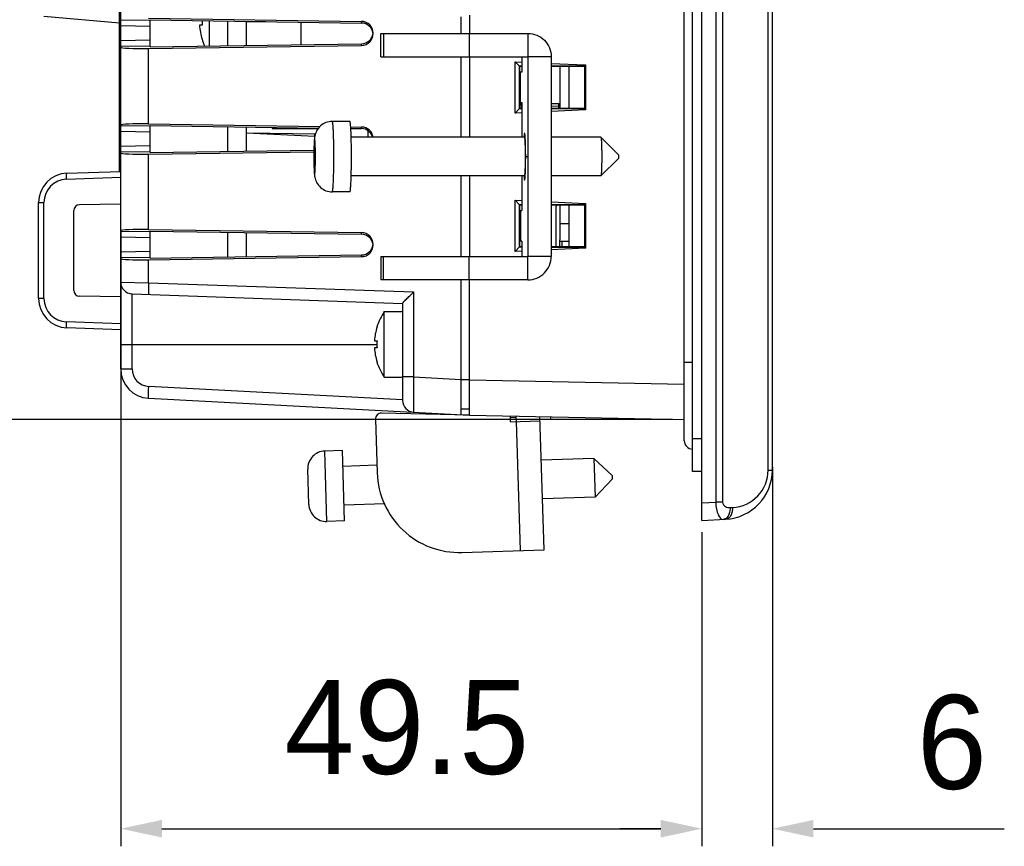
# Model space of a CAD drawing. Header units: millimetres. Extents: x 0 to 1189, y 0 to 841.
# Tile 7 of 44: x 77 to 161, y 437 to 508. Entities that reach past the tile are written whole.
import ezdxf

# ---------------------------------------------------------------- set-up
doc = ezdxf.new("R2010")
doc.units = ezdxf.units.MM
doc.header["$LTSCALE"] = 65.395
doc.header["$PDMODE"] = 3
doc.header["$PDSIZE"] = 8
doc.layers.get('0').update_dxf_attribs({"linetype": 'CONTINUOUS'})
doc.layers.get('Defpoints').update_dxf_attribs({"linetype": 'CONTINUOUS'})
for name, color, linetype in [('01_SUPPORT_M3_L18_5-SHAPE', 7, 'CONTINUOUS'), ('CLAMP-RX-SHAPE', 7, 'CONTINUOUS'), ('CONNECTOR_GUIDE-RW07-SHAPE', 7, 'CONTINUOUS'), ('D_SUB_09P-SHAPE', 7, 'CONTINUOUS'), ('FRONT_CASE-RW07-SHAPE', 7, 'CONTINUOUS'), ('ISO7045-M3X4-4_8-SHAPE', 7, 'CONTINUOUS'), ('ISO7045-M3X8-4_8-SHAPE', 7, 'CONTINUOUS'), ('LCD-070JIE2757-SHAPE', 7, 'CONTINUOUS'), ('LCD_-HD070IE1029-A2_INOON-SHAPE', 7, 'CONTINUOUS'), ('LCD_BRACKET-RW07_V2-SHAPE', 7, 'CONTINUOUS'), ('REAR_CASE_IO07-SHAPE', 7, 'CONTINUOUS'), ('SEAL_GASKET_RW07-SHAPE', 7, 'CONTINUOUS'), ('SIDE_CONN_GUIDE-RW07-SHAPE', 7, 'CONTINUOUS'), ('SUB_PCB-IO07-SHAPE', 7, 'CONTINUOUS'), ('TB_10P_3_5MM_TIANLI-SHAPE', 7, 'CONTINUOUS'), ('메뉴얼_220509-DIM', 7, 'CONTINUOUS')]:
    doc.layers.add(name, color=color, linetype=linetype)
doc.styles.get("Standard").update_dxf_attribs({"font": 'GOTHIC.TTF'})
doc.dimstyles.new('DIMSTYLE_2', dxfattribs={"dimtxt": 8, "dimasz": 3.5, "dimexe": 1.5, "dimexo": 1, "dimgap": 2, "dimtad": 1, "dimdec": 5, "dimdsep": 46, "dimtxsty": 'STANDARD', "dimblk": '_FILLED', "dimblk1": '_FILLED', "dimblk2": '_FILLED', "dimcen": 0.09, "dimadec": 5, "dimazin": 2, "dimtp": 0.1, "dimtm": 0.1, "dimtfac": 1, "dimtdec": 5, "dimtofl": 0, "dimtmove": 0, "dimatfit": 3, "dimldrblk": '_FILLED', "dimfxl": 1, "dimtolj": 1, "dimarcsym": 0})
doc.dimstyles.new('DIMSTYLE_3', dxfattribs={"dimtxt": 8, "dimasz": 3.5, "dimexe": 1.5, "dimexo": 1, "dimgap": 2, "dimtad": 1, "dimdec": 5, "dimdsep": 46, "dimtxsty": 'STANDARD', "dimblk": '_FILLED', "dimblk1": '_FILLED', "dimblk2": '_FILLED', "dimcen": 0.09, "dimadec": 5, "dimazin": 2, "dimtp": 0.3, "dimtm": 0.3, "dimtfac": 1, "dimtdec": 5, "dimtofl": 0, "dimtmove": 0, "dimatfit": 3, "dimldrblk": '_FILLED', "dimfxl": 1, "dimtolj": 1, "dimarcsym": 0})
doc.dimstyles.new('DIMSTYLE_4', dxfattribs={"dimtxt": 8, "dimasz": 3.5, "dimexe": 1.5, "dimexo": 1, "dimgap": 2, "dimtad": 1, "dimdec": 1, "dimdsep": 46, "dimtxsty": 'STANDARD', "dimblk": '_FILLED', "dimblk1": '_FILLED', "dimblk2": '_FILLED', "dimcen": 0.09, "dimadec": 5, "dimazin": 2, "dimtp": 0.5, "dimtm": 0.5, "dimtfac": 1, "dimtdec": 1, "dimtofl": 0, "dimtmove": 0, "dimatfit": 3, "dimldrblk": '_FILLED', "dimfxl": 1, "dimtolj": 1, "dimarcsym": 0})

# ---------------------------------------------------------------- blocks, each defined once
blk = doc.blocks.new('_FILLED')
at = {"color": 0, "linetype": 'ByBlock'}
blk.add_solid([(0, 0), (-1, 0.214), (-1, -0.214)], dxfattribs=at)
blk = doc.blocks.new('*D3')
at = {"layer": 'Defpoints', "color": 0, "linetype": 'Continuous'}
for p in [(140.915, 470.526), (134.915, 464.978), (140.915, 438.72)]:
    blk.add_point(p, dxfattribs=at)
at = {"layer": '메뉴얼_220509-DIM', "color": 0, "linetype": 'Continuous', "lineweight": -2}
for p, q in [((140.915, 469.526), (140.915, 437.22)), ((134.915, 463.978), (134.915, 437.22)), ((131.415, 438.72), (127.915, 438.72)), ((144.415, 438.72), (160.67, 438.72))]:
    blk.add_line(p, q, dxfattribs=at)
at = {"layer": '메뉴얼_220509-DIM', "color": 0, "linetype": 'Continuous', "lineweight": -2, "xscale": 3.5, "yscale": 3.5, "zscale": 3.5}
blk.add_blockref('_FILLED', (134.915, 438.72), dxfattribs=at)
at = {"layer": '메뉴얼_220509-DIM', "color": 0, "linetype": 'Continuous', "lineweight": -2, "xscale": 3.5, "yscale": 3.5, "zscale": 3.5, "rotation": 180}
blk.add_blockref('_FILLED', (140.915, 438.72), dxfattribs=at)
at = {"layer": '메뉴얼_220509-DIM', "color": 0, "linetype": 'Continuous', "insert": (156.204, 446.053), "char_height": 8, "attachment_point": 5, "line_spacing_factor": 0.9}
blk.add_mtext('\\A1;6', dxfattribs=at)
blk = doc.blocks.new('*D4')
at = {"layer": 'Defpoints', "color": 0, "linetype": 'Continuous'}
for p in [(85.415, 490.611), (134.915, 464.978), (134.915, 438.72)]:
    blk.add_point(p, dxfattribs=at)
at = {"layer": '메뉴얼_220509-DIM', "color": 0, "linetype": 'Continuous', "lineweight": -2}
for p, q in [((85.415, 489.611), (85.415, 437.22)), ((134.915, 463.978), (134.915, 437.22)), ((88.915, 438.72), (131.415, 438.72))]:
    blk.add_line(p, q, dxfattribs=at)
at = {"layer": '메뉴얼_220509-DIM', "color": 0, "linetype": 'Continuous', "lineweight": -2, "xscale": 3.5, "yscale": 3.5, "zscale": 3.5, "rotation": 180}
blk.add_blockref('_FILLED', (85.415, 438.72), dxfattribs=at)
at = {"layer": '메뉴얼_220509-DIM', "color": 0, "linetype": 'Continuous', "lineweight": -2, "xscale": 3.5, "yscale": 3.5, "zscale": 3.5}
blk.add_blockref('_FILLED', (134.915, 438.72), dxfattribs=at)
at = {"layer": '메뉴얼_220509-DIM', "color": 0, "linetype": 'Continuous', "insert": (109.781, 451.387), "char_height": 8, "attachment_point": 2, "line_spacing_factor": 0.9}
blk.add_mtext('\\A1;49.5', dxfattribs=at)
blk = doc.blocks.new('*D5')
at = {"layer": 'Defpoints', "color": 0, "linetype": 'Continuous'}
for p in [(133.415, 598.121), (46.995, 473.58), (133.415, 473.58)]:
    blk.add_point(p, dxfattribs=at)
at = {"layer": '메뉴얼_220509-DIM', "color": 0, "linetype": 'Continuous', "lineweight": -2}
for p, q in [((132.415, 598.121), (45.495, 598.121)), ((46.995, 594.621), (46.995, 477.08)), ((132.415, 473.58), (45.495, 473.58))]:
    blk.add_line(p, q, dxfattribs=at)
at = {"layer": '메뉴얼_220509-DIM', "color": 0, "linetype": 'Continuous', "lineweight": -2, "xscale": 3.5, "yscale": 3.5, "zscale": 3.5}
for p, rotation in [((46.995, 598.121), 90), ((46.995, 473.58), 270)]:
    blk.add_blockref('_FILLED', p, dxfattribs=dict(at, rotation=rotation))
at = {"layer": '메뉴얼_220509-DIM', "color": 0, "linetype": 'Continuous', "insert": (34.329, 536.074), "char_height": 8, "attachment_point": 2, "rotation": 90, "line_spacing_factor": 0.9}
blk.add_mtext('\\A1;126', dxfattribs=at)

msp = doc.modelspace()

# ---------------------------------------------------------------- linework, layer by layer
at = {"layer": '01_SUPPORT_M3_L18_5-SHAPE', "color": 7, "linetype": 'Continuous'}
msp.add_line((96.114785, 507.478399), (97.762533, 507.478399), dxfattribs=at)
at = {"layer": 'CLAMP-RX-SHAPE', "color": 7, "linetype": 'Continuous'}
for p, q in [((107.572307, 504.478399), (107.572307, 506.478399)), ((107.572308, 506.478399), (120.085581, 506.478399)), ((107.572821, 504.478399), (107.572821, 506.478399)), ((107.780393, 506.478399), (107.780393, 504.478399)), ((115.090728, 506.478399), (115.090728, 504.478399)), ((120.085581, 506.478399), (120.085581, 504.478399)), ((107.572308, 504.478399), (120.085581, 504.478399)), ((119.586588, 504.478399), (119.586588, 503.178399)), ((122.083522, 504.478399), (120.085581, 504.478399)), ((120.085581, 504.478399), (120.085581, 487.478399)), ((122.083522, 504.478399), (122.083522, 487.478399)), ((119.586588, 503.178399), (119.414785, 503.178399)), ((119.464934, 500.578399), (119.464934, 503.178399)), ((119.414785, 500.578399), (119.586588, 500.578399)), ((119.553393, 500.078399), (119.553393, 500.365304)), ((119.586588, 500.578399), (119.586588, 497.628399)), ((104.928742, 498.978399), (103.430286, 498.978399)), ((119.813403, 497.628399), (105.041814, 497.628399)), ((126.306712, 497.628399), (122.083522, 497.628399)), ((126.306712, 497.628399), (126.310111, 497.626697)), ((127.805477, 496.128244), (126.310111, 497.626697)), ((119.888252, 495.978399), (120.085581, 495.978399)), ((127.805477, 495.828554), (126.310111, 494.330101)), ((119.813403, 494.328399), (105.041814, 494.328399)), ((119.586588, 494.328399), (119.586588, 491.378399)), ((126.306712, 494.328399), (122.083522, 494.328399)), ((126.310111, 494.330101), (126.306712, 494.328399)), ((104.928742, 492.978399), (103.430286, 492.978399)), ((119.414785, 491.378399), (119.586588, 491.378399)), ((119.464934, 491.378399), (119.464934, 488.778399)), ((119.586588, 488.778399), (119.414785, 488.778399)), ((119.586588, 488.778399), (119.586588, 487.478399)), ((107.572307, 487.478399), (107.572307, 485.478399)), ((107.572308, 487.478399), (120.085581, 487.478399)), ((107.572821, 487.478399), (107.572821, 485.478399)), ((107.780393, 485.478399), (107.780393, 487.478399)), ((115.090728, 485.478399), (115.090728, 487.478399)), ((122.083522, 487.478399), (120.085581, 487.478399)), ((120.085581, 485.478399), (120.085581, 487.478399)), ((120.085581, 485.478399), (107.572308, 485.478399)), ((115.114785, 473.963665), (107.618582, 474.120688)), ((118.62077, 473.390801), (118.605064, 473.890554)), ((119.120523, 473.406506), (119.105641, 473.880069)), ((121.465054, 462.474756), (121.107946, 473.838126)), ((107.108358, 473.605093), (107.252087, 469.031551)), ((118.62077, 473.390801), (121.119536, 473.469328)), ((119.466041, 462.411934), (119.120523, 473.406506)), ((104.290697, 470.939473), (102.791437, 470.892357)), ((102.979901, 464.895317), (102.791437, 470.892357)), ((104.479161, 464.942434), (104.290697, 470.939473)), ((107.23167, 469.68123), (104.333101, 469.590139)), ((125.722542, 470.262329), (121.224762, 470.120981)), ((127.268918, 468.810186), (125.722542, 470.262329)), ((125.722542, 470.262329), (125.826197, 466.963958)), ((101.433525, 466.347461), (101.339293, 469.345981)), ((127.268934, 468.809658), (127.278324, 468.510862)), ((127.278341, 468.510334), (125.826197, 466.963958)), ((107.880155, 466.399981), (104.436757, 466.291767)), ((125.826197, 466.963958), (121.328418, 466.822609)), ((104.479161, 464.942434), (102.979901, 464.895317)), ((114.468508, 462.25488), (121.465054, 462.474756))]:
    msp.add_line(p, q, dxfattribs=at)
for centre, radius, start, end in [((107.608111, 473.620798), 0.5, 88.8, 181.8), ((102.838553, 469.393097), 1.5, 91.8, 181.8), ((114.248633, 469.251426), 7, 181.8, 271.8), ((102.932785, 466.394577), 1.5, 181.8, 271.8)]:
    msp.add_arc(centre, radius, start, end, dxfattribs=at)
for points, knots in [([(120.085581, 506.478399), (120.345474, 506.478399), (120.871005, 506.374334), (121.534898, 505.928977), (121.979639, 505.264408), (122.083522, 504.73854), (122.083522, 504.478399)], [0, 0, 0, 0, 0.249912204, 0.499831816, 0.749849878, 1, 1, 1, 1]), ([(103.430286, 498.978399), (103.24936, 498.978399), (102.884505, 498.911728), (102.412688, 498.625646), (102.081784, 498.206552), (101.934882, 497.766978), (101.895573, 497.362557), (101.875965, 496.960284), (101.86481, 496.493178), (101.860881, 495.976356), (101.864827, 495.459867), (101.876171, 494.993724), (101.895536, 494.592506), (101.935197, 494.188644), (102.082335, 493.74933), (102.413486, 493.330491), (102.885073, 493.044901), (103.249534, 492.978399), (103.430286, 492.978399)], [0, 0, 0, 0, 0.07046491, 0.140752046, 0.210517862, 0.273836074, 0.318346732, 0.36849877, 0.430714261, 0.50029499, 0.569786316, 0.631871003, 0.681871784, 0.726247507, 0.789648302, 0.859398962, 0.92960291, 1, 1, 1, 1]), ([(103.430286, 492.978399), (103.436847, 492.978399), (103.449124, 493.003186), (103.458981, 493.043289), (103.472081, 493.117236), (103.483733, 493.215237), (103.495633, 493.341153), (103.511659, 493.557696), (103.528863, 493.884154), (103.545095, 494.33296), (103.557204, 494.845019), (103.564693, 495.400611), (103.567232, 495.978399), (103.564693, 496.556187), (103.557204, 497.111779), (103.545095, 497.623837), (103.528863, 498.072644), (103.511659, 498.399101), (103.495633, 498.615645), (103.483733, 498.741561), (103.472081, 498.839562), (103.458981, 498.913509), (103.449124, 498.953612), (103.436847, 498.978399), (103.430286, 498.978399)], [0, 0, 0, 0, 0.003268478, 0.010771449, 0.022832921, 0.039439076, 0.060440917, 0.085635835, 0.147686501, 0.223216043, 0.309365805, 0.402818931, 0.5, 0.597181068, 0.690634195, 0.776783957, 0.852313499, 0.914364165, 0.939559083, 0.960560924, 0.977167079, 0.989228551, 0.996731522, 1, 1, 1, 1]), ([(105.042107, 497.63799), (105.036487, 497.824367), (105.026781, 498.087988), (105.008684, 498.415577), (104.994771, 498.609555), (104.980501, 498.760788), (104.965029, 498.877418), (104.951819, 498.936873), (104.938153, 498.978399), (104.928742, 498.978399)], [0, 0, 0, 0, 0.414043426, 0.585353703, 0.729356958, 0.844021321, 0.927517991, 0.979102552, 1, 1, 1, 1]), ([(101.93183, 497.478399), (101.928549, 497.478399), (101.922421, 497.465995), (101.91749, 497.445953), (101.91094, 497.408999), (101.902144, 497.335068), (101.892251, 497.209605), (101.882543, 497.025618), (101.874427, 496.801111), (101.868374, 496.54511), (101.864622, 496.267299), (101.863364, 495.978399), (101.864622, 495.689499), (101.868374, 495.411688), (101.874427, 495.155687), (101.882543, 494.93118), (101.892251, 494.747193), (101.902144, 494.62173), (101.91094, 494.547799), (101.91749, 494.510845), (101.922421, 494.490803), (101.928549, 494.478399), (101.93183, 494.478399)], [0, 0, 0, 0, 0.003268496, 0.010772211, 0.022828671, 0.039427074, 0.085634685, 0.147672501, 0.223210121, 0.309359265, 0.402814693, 0.499999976, 0.597185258, 0.690640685, 0.776789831, 0.852327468, 0.914365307, 0.960572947, 0.97717136, 0.989227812, 0.99673151, 1, 1, 1, 1]), ([(101.905806, 497.707489), (101.908941, 497.724351), (101.923597, 497.798203), (101.942832, 497.871194), (101.960796, 497.926492)], [0, 0, 0, 0, 0.227794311, 1, 1, 1, 1]), ([(101.93183, 494.478399), (101.935111, 494.478399), (101.941239, 494.490803), (101.94617, 494.510845), (101.95272, 494.547799), (101.961516, 494.62173), (101.971409, 494.747193), (101.981117, 494.93118), (101.989233, 495.155687), (101.995286, 495.411688), (101.999038, 495.689499), (102.000296, 495.978399), (101.999038, 496.267299), (101.995286, 496.54511), (101.989233, 496.801111), (101.981117, 497.025617), (101.971409, 497.209605), (101.961516, 497.335068), (101.95272, 497.408999), (101.94617, 497.445953), (101.941239, 497.465995), (101.935111, 497.478399), (101.93183, 497.478399)], [0, 0, 0, 0, 0.003268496, 0.010772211, 0.022828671, 0.039427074, 0.085634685, 0.147672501, 0.223210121, 0.309359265, 0.402814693, 0.499999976, 0.597185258, 0.690640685, 0.776789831, 0.852327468, 0.914365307, 0.960572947, 0.97717136, 0.989227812, 0.99673151, 1, 1, 1, 1]), ([(119.813403, 494.328399), (119.817016, 494.328399), (119.823736, 494.342088), (119.829167, 494.364133), (119.836369, 494.404789), (119.846078, 494.486111), (119.856933, 494.624106), (119.867633, 494.826507), (119.876532, 495.073444), (119.883216, 495.35505), (119.88732, 495.660619), (119.888727, 495.978399), (119.88732, 496.296179), (119.883216, 496.601748), (119.876532, 496.883354), (119.867633, 497.13029), (119.856933, 497.332692), (119.846078, 497.470687), (119.836369, 497.552009), (119.829167, 497.592665), (119.823736, 497.61471), (119.817016, 497.628399), (119.813403, 497.628399)], [0, 0, 0, 0, 0.003271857, 0.010785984, 0.022845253, 0.039428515, 0.085654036, 0.147672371, 0.223229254, 0.309359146, 0.402822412, 0.5, 0.597177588, 0.690640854, 0.776770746, 0.852327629, 0.914345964, 0.960571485, 0.977154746, 0.989214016, 0.996728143, 1, 1, 1, 1]), ([(126.310111, 497.62667), (126.313925, 497.622795), (126.318873, 497.607227), (126.325581, 497.578122), (126.331963, 497.533819), (126.341531, 497.447721), (126.351726, 497.30746), (126.362021, 497.10452), (126.370477, 496.860726), (126.379167, 496.480811), (126.383201, 495.978399), (126.379167, 495.475987), (126.370477, 495.096072), (126.362021, 494.852278), (126.351726, 494.649338), (126.34153, 494.509077), (126.331963, 494.422979), (126.325581, 494.378676), (126.318873, 494.349571), (126.313925, 494.334003), (126.310111, 494.330128)], [0, 0, 0, 0, 0.004935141, 0.014099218, 0.027570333, 0.045301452, 0.092850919, 0.155084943, 0.229772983, 0.314234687, 0.5, 0.685765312, 0.770227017, 0.844915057, 0.907149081, 0.954698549, 0.972429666, 0.98590078, 0.995064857, 1, 1, 1, 1]), ([(127.805476, 496.128236), (127.808595, 496.124945), (127.806986, 496.107239), (127.811435, 496.077678), (127.811322, 496.031311), (127.812316, 495.978399), (127.811322, 495.925487), (127.811435, 495.87912), (127.806986, 495.849559), (127.808595, 495.831853), (127.805476, 495.828562)], [0, 0, 0, 0, 0.045290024, 0.155040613, 0.314214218, 0.500000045, 0.685785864, 0.844959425, 0.954710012, 1, 1, 1, 1]), ([(104.928742, 492.978399), (104.938153, 492.978399), (104.951819, 493.019925), (104.965029, 493.07938), (104.980501, 493.19601), (104.994771, 493.347243), (105.008684, 493.541221), (105.026781, 493.86881), (105.036487, 494.132431), (105.042107, 494.318808)], [0, 0, 0, 0, 0.020897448, 0.072482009, 0.155978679, 0.270643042, 0.414646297, 0.585956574, 1, 1, 1, 1]), ([(120.085581, 485.478399), (120.345444, 485.478399), (120.87094, 485.582514), (121.535029, 486.027689), (121.979589, 486.692455), (122.083522, 487.218289), (122.083522, 487.478399)], [0, 0, 0, 0, 0.249881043, 0.499831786, 0.749881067, 1, 1, 1, 1])]:
    msp.add_open_spline(points, degree=3, knots=knots, dxfattribs=at)
msp.add_open_spline([(105.042107, 494.318808), (105.058783, 494.871805), (105.070867, 495.978399), (105.058783, 497.084993), (105.042107, 497.63799)], degree=3, dxfattribs=at)
at = {"layer": 'CLAMP-RX-SHAPE', "color": 2, "linetype": 'Continuous'}
for points, knots in [([(119.813403, 497.978399), (119.812297, 497.977206), (119.810637, 497.975413), (119.808423, 497.973036), (119.80704, 497.971521), (119.805934, 497.970376), (119.805241, 497.969508), (119.80469, 497.969162), (119.804125, 497.967542), (119.803131, 497.964115), (119.801713, 497.95953), (119.80001, 497.953886), (119.798307, 497.94831), (119.796891, 497.943557), (119.795894, 497.940424), (119.795333, 497.938333), (119.794801, 497.935115), (119.794127, 497.931478), (119.792518, 497.92243), (119.790637, 497.912007), (119.788757, 497.901463), (119.787817, 497.896293), (119.78728, 497.893181), (119.786878, 497.891291), (119.786473, 497.887706), (119.785933, 497.883517), (119.784989, 497.87591), (119.783101, 497.860901), (119.781213, 497.845768), (119.779594, 497.832916), (119.778922, 497.827422), (119.778378, 497.823349), (119.777856, 497.818095), (119.776954, 497.808352), (119.77566, 497.794722), (119.77411, 497.778234), (119.772558, 497.761811), (119.771267, 497.74802), (119.770359, 497.738558), (119.769848, 497.732854), (119.769364, 497.726031), (119.768751, 497.717884), (119.767774, 497.704636), (119.766552, 497.68815), (119.764596, 497.66173), (119.76313, 497.641924), (119.762152, 497.628719)], [0, 0, 0, 0, 0.0625, 0.09375, 0.125, 0.140625, 0.15625, 0.1640625, 0.171875, 0.1875, 0.21875, 0.25, 0.28125, 0.3125, 0.328125, 0.3359375, 0.34375, 0.359375, 0.375, 0.4375, 0.46875, 0.484375, 0.4921875, 0.5, 0.5078125, 0.515625, 0.53125, 0.5625, 0.625, 0.640625, 0.65625, 0.6640625, 0.671875, 0.6875, 0.71875, 0.75, 0.78125, 0.8125, 0.828125, 0.8359375, 0.84375, 0.859375, 0.875, 0.90625, 0.9375, 1, 1, 1, 1]), ([(119.813403, 493.978399), (119.814872, 493.981573), (119.817075, 493.986334), (119.820012, 493.992683), (119.822214, 493.997444), (119.824417, 494.002205), (119.826253, 494.006173), (119.827721, 494.009346), (119.828639, 494.011333), (119.829373, 494.012913), (119.829924, 494.014125), (119.830383, 494.015049), (119.830749, 494.015981), (119.831028, 494.016153), (119.831289, 494.018339), (119.831644, 494.020551), (119.832085, 494.023557), (119.832615, 494.027061), (119.833321, 494.031769), (119.834204, 494.037641), (119.835616, 494.047044), (119.837382, 494.058795), (119.839501, 494.072898), (119.84162, 494.087001), (119.843385, 494.09875), (119.844798, 494.108156), (119.845858, 494.115193), (119.84674, 494.121114), (119.847359, 494.125147), (119.84771, 494.127627), (119.847982, 494.12899), (119.848219, 494.132253), (119.848547, 494.135941), (119.849116, 494.142703), (119.849931, 494.152202), (119.850908, 494.163669), (119.85221, 494.178935), (119.853839, 494.198026), (119.855793, 494.220931), (119.857747, 494.243838), (119.859376, 494.262925), (119.860679, 494.2782), (119.861656, 494.289639), (119.862469, 494.299227), (119.863041, 494.30583), (119.863364, 494.309774), (119.863618, 494.312249), (119.863826, 494.316569), (119.86412, 494.321685), (119.864626, 494.330937), (119.865354, 494.343999), (119.866225, 494.35974), (119.867387, 494.380704), (119.86884, 494.406918), (119.870583, 494.438371), (119.872326, 494.469825), (119.873779, 494.496035), (119.874941, 494.517007), (119.875813, 494.532724), (119.876538, 494.545862), (119.87705, 494.554978), (119.877335, 494.560312), (119.877568, 494.563961), (119.877729, 494.568957), (119.877968, 494.575149), (119.878374, 494.586203), (119.878961, 494.60188), (119.879663, 494.620742), (119.8806, 494.645874), (119.881771, 494.677294), (119.883176, 494.714996), (119.88458, 494.7527), (119.885751, 494.784117), (119.886688, 494.809255), (119.887391, 494.828098), (119.887974, 494.843835), (119.888387, 494.854783), (119.888616, 494.861145), (119.888808, 494.865617), (119.888922, 494.871233), (119.889102, 494.878321), (119.889404, 494.890912), (119.889841, 494.908801), (119.890364, 494.93031), (119.891061, 494.958973), (119.891933, 494.994808), (119.892979, 495.037807), (119.894024, 495.080811), (119.895072, 495.123799), (119.895939, 495.15967), (119.896557, 495.184686), (119.896893, 495.199127), (119.897191, 495.209545), (119.897317, 495.221542), (119.897544, 495.236987), (119.897914, 495.264273), (119.898458, 495.303118), (119.899104, 495.349789), (119.899966, 495.412), (119.900832, 495.474197), (119.901581, 495.528669), (119.901966, 495.555837), (119.90217, 495.571471), (119.90237, 495.582886), (119.902387, 495.59549), (119.902474, 495.61188), (119.902597, 495.640756), (119.902788, 495.681905), (119.903011, 495.73133), (119.903306, 495.797206), (119.903627, 495.863137), (119.903872, 495.92892), (119.904256, 495.978645), (119.90388, 496.026893), (119.903644, 496.091738), (119.903261, 496.17263), (119.9029, 496.253537), (119.902662, 496.310255), (119.902493, 496.342519), (119.902462, 496.367134), (119.902066, 496.390153), (119.901664, 496.421401), (119.900902, 496.475826), (119.900057, 496.53814), (119.899202, 496.600409), (119.898564, 496.647131), (119.898027, 496.686018), (119.897661, 496.713332), (119.897436, 496.728794), (119.897312, 496.740801), (119.897016, 496.751242), (119.896682, 496.765709), (119.896068, 496.790772), (119.895206, 496.82671), (119.894166, 496.869778), (119.893127, 496.912861), (119.892088, 496.955942), (119.891222, 496.991839), (119.89053, 497.020566), (119.890008, 497.042085), (119.889581, 497.060102), (119.889223, 497.074324), (119.888999, 497.085517), (119.888607, 497.094702), (119.888143, 497.107649), (119.887543, 497.123594), (119.886831, 497.14283), (119.885879, 497.168442), (119.88469, 497.200469), (119.883263, 497.238897), (119.881837, 497.277326), (119.880648, 497.309352), (119.879696, 497.334967), (119.878983, 497.354193), (119.878387, 497.370167), (119.877974, 497.381444), (119.877732, 497.387739), (119.877566, 497.392881), (119.87734, 497.396414), (119.877059, 497.401685), (119.876557, 497.410649), (119.875846, 497.423592), (119.874991, 497.439064), (119.873851, 497.459714), (119.872425, 497.48552), (119.870715, 497.51649), (119.869005, 497.547459), (119.867579, 497.573269), (119.866439, 497.593911), (119.865584, 497.609409), (119.86487, 497.622272), (119.864374, 497.631378), (119.864085, 497.636422), (119.863882, 497.640652), (119.863628, 497.643176), (119.863306, 497.647135), (119.862735, 497.653787), (119.861923, 497.663435), (119.860948, 497.67495), (119.859647, 497.690325), (119.858022, 497.709537), (119.856071, 497.732594), (119.854121, 497.755649), (119.852495, 497.774866), (119.851195, 497.790232), (119.85022, 497.801774), (119.849406, 497.811336), (119.848839, 497.818142), (119.848511, 497.821855), (119.848275, 497.825135), (119.848003, 497.82652), (119.847652, 497.829027), (119.847033, 497.833107), (119.846152, 497.839096), (119.845094, 497.846214), (119.843683, 497.855729), (119.841919, 497.867615), (119.839802, 497.88188), (119.837686, 497.896146), (119.835922, 497.908033), (119.834511, 497.917544), (119.833629, 497.923485), (119.832923, 497.928247), (119.832394, 497.931791), (119.831954, 497.934831), (119.831599, 497.93707), (119.83134, 497.939277), (119.831055, 497.93947), (119.830683, 497.940431), (119.830215, 497.94139), (119.829655, 497.942645), (119.828907, 497.944282), (119.827974, 497.94634), (119.826479, 497.949627), (119.824611, 497.953738), (119.82237, 497.95867), (119.820128, 497.963602), (119.817139, 497.970179), (119.814898, 497.975111), (119.813403, 497.978399)], [0, 0, 0, 0, 0.015625, 0.0234375, 0.03125, 0.0390625, 0.046875, 0.05078125, 0.0546875, 0.056640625, 0.05859375, 0.060546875, 0.061523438, 0.0625, 0.063476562, 0.064453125, 0.06640625, 0.068359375, 0.0703125, 0.07421875, 0.078125, 0.0859375, 0.09375, 0.1015625, 0.109375, 0.11328125, 0.1171875, 0.12109375, 0.123046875, 0.124023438, 0.125, 0.125976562, 0.126953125, 0.12890625, 0.1328125, 0.13671875, 0.140625, 0.1484375, 0.15625, 0.1640625, 0.171875, 0.17578125, 0.1796875, 0.18359375, 0.185546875, 0.186523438, 0.1875, 0.188476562, 0.189453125, 0.19140625, 0.1953125, 0.19921875, 0.203125, 0.2109375, 0.21875, 0.2265625, 0.234375, 0.23828125, 0.2421875, 0.24609375, 0.248046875, 0.249023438, 0.25, 0.250976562, 0.251953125, 0.25390625, 0.2578125, 0.26171875, 0.265625, 0.2734375, 0.28125, 0.2890625, 0.296875, 0.30078125, 0.3046875, 0.30859375, 0.310546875, 0.311523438, 0.3125, 0.313476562, 0.314453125, 0.31640625, 0.3203125, 0.32421875, 0.328125, 0.3359375, 0.34375, 0.3515625, 0.359375, 0.3671875, 0.37109375, 0.373046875, 0.375, 0.376953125, 0.37890625, 0.3828125, 0.390625, 0.3984375, 0.40625, 0.421875, 0.4296875, 0.43359375, 0.435546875, 0.4375, 0.439453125, 0.44140625, 0.4453125, 0.453125, 0.4609375, 0.46875, 0.484375, 0.4921875, 0.5, 0.5078125, 0.515625, 0.53125, 0.546875, 0.5546875, 0.55859375, 0.5625, 0.56640625, 0.5703125, 0.578125, 0.59375, 0.6015625, 0.609375, 0.6171875, 0.62109375, 0.623046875, 0.625, 0.626953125, 0.62890625, 0.6328125, 0.640625, 0.6484375, 0.65625, 0.6640625, 0.671875, 0.67578125, 0.6796875, 0.68359375, 0.685546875, 0.6875, 0.689453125, 0.69140625, 0.6953125, 0.69921875, 0.703125, 0.7109375, 0.71875, 0.7265625, 0.734375, 0.73828125, 0.7421875, 0.74609375, 0.748046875, 0.749023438, 0.75, 0.750976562, 0.751953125, 0.75390625, 0.7578125, 0.76171875, 0.765625, 0.7734375, 0.78125, 0.7890625, 0.796875, 0.80078125, 0.8046875, 0.80859375, 0.810546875, 0.811523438, 0.8125, 0.813476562, 0.814453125, 0.81640625, 0.8203125, 0.82421875, 0.828125, 0.8359375, 0.84375, 0.8515625, 0.859375, 0.86328125, 0.8671875, 0.87109375, 0.873046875, 0.874023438, 0.875, 0.875976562, 0.876953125, 0.87890625, 0.8828125, 0.88671875, 0.890625, 0.8984375, 0.90625, 0.9140625, 0.921875, 0.92578125, 0.9296875, 0.931640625, 0.93359375, 0.935546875, 0.936523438, 0.9375, 0.938476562, 0.939453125, 0.94140625, 0.943359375, 0.9453125, 0.94921875, 0.953125, 0.9609375, 0.96875, 0.9765625, 0.984375, 1, 1, 1, 1]), ([(119.762152, 494.328079), (119.763096, 494.315283), (119.764983, 494.289679), (119.767108, 494.260922), (119.768521, 494.241682), (119.769116, 494.233767), (119.769579, 494.227197), (119.770086, 494.221501), (119.770995, 494.211942), (119.772282, 494.198073), (119.773832, 494.181518), (119.77538, 494.164949), (119.776541, 494.152502), (119.777315, 494.144241), (119.777702, 494.140042), (119.77809, 494.136112), (119.778611, 494.132147), (119.77926, 494.126755), (119.78082, 494.114175), (119.782639, 494.099356), (119.784461, 494.08465), (119.785369, 494.077213), (119.785892, 494.07309), (119.786272, 494.069643), (119.786698, 494.067554), (119.787251, 494.064295), (119.788225, 494.058813), (119.790167, 494.047683), (119.792113, 494.036665), (119.793779, 494.0271), (119.794474, 494.023263), (119.795027, 494.01985), (119.795592, 494.017692), (119.796586, 494.014499), (119.798003, 494.009631), (119.799705, 494.00393), (119.801406, 493.998158), (119.802825, 493.993467), (119.803816, 493.989964), (119.804385, 493.988302), (119.804958, 493.987914), (119.805673, 493.986993), (119.806819, 493.985764), (119.80825, 493.984143), (119.81054, 493.981597), (119.812258, 493.979677), (119.813403, 493.978399)], [0, 0, 0, 0, 0.0625, 0.125, 0.140625, 0.15625, 0.1640625, 0.171875, 0.1875, 0.21875, 0.25, 0.28125, 0.3125, 0.3203125, 0.328125, 0.3359375, 0.34375, 0.359375, 0.375, 0.4375, 0.46875, 0.484375, 0.4921875, 0.5, 0.5078125, 0.515625, 0.53125, 0.5625, 0.625, 0.640625, 0.65625, 0.6640625, 0.671875, 0.6875, 0.71875, 0.75, 0.78125, 0.8125, 0.828125, 0.8359375, 0.84375, 0.859375, 0.875, 0.90625, 0.9375, 1, 1, 1, 1])]:
    msp.add_open_spline(points, degree=3, knots=knots, dxfattribs=at)
at = {"layer": 'CONNECTOR_GUIDE-RW07-SHAPE', "color": 7, "linetype": 'Continuous'}
for p, q in [((98.314785, 498.47037), (98.314785, 498.378399)), ((98.314785, 498.378399), (102.231272, 498.378399)), ((99.314785, 498.455832), (99.314785, 498.378399))]:
    msp.add_line(p, q, dxfattribs=at)
at = {"layer": 'D_SUB_09P-SHAPE', "color": 7, "linetype": 'Continuous'}
msp.add_line((106.489785, 497.628399), (106.489785, 498.178929), dxfattribs=at)
at = {"layer": 'FRONT_CASE-RW07-SHAPE', "color": 7, "linetype": 'Continuous'}
for p, q in [((134.914785, 464.978399), (134.914785, 609.978399)), ((136.08938, 608.418897), (136.08938, 466.537901)), ((136.676284, 608.418897), (136.676284, 466.537901)), ((140.554025, 469.278497), (140.554025, 605.678301)), ((140.914785, 469.278497), (140.914785, 605.678301)), ((115.114785, 508.021161), (115.114785, 506.478399)), ((115.114785, 504.478399), (115.114785, 497.628399)), ((119.001754, 504.063345), (119.586588, 504.036918)), ((119.35812, 503.707001), (119.001754, 504.063345)), ((119.001754, 499.693453), (119.001754, 504.063345)), ((119.35812, 503.707001), (119.586588, 503.707223)), ((119.35812, 503.707001), (119.386644, 503.706538)), ((119.386644, 503.706538), (119.414785, 503.678399)), ((119.386644, 500.05026), (119.386644, 503.706538)), ((119.414785, 503.678399), (119.586588, 503.678399)), ((119.414785, 500.078399), (119.414785, 503.678399)), ((122.083522, 503.924086), (125.000586, 503.792269)), ((122.083522, 503.70966), (124.948839, 503.712455)), ((122.083522, 503.678399), (124.914785, 503.678399)), ((123.614785, 500.078399), (123.614785, 503.678399)), ((124.948839, 503.712455), (124.914785, 503.678399)), ((124.914785, 503.678399), (124.914785, 500.078399)), ((124.94933, 503.74101), (124.948839, 503.712455)), ((124.94933, 503.74101), (125.000586, 503.792269)), ((124.94933, 503.74101), (124.94933, 500.015788)), ((125.000586, 503.792269), (125.000586, 499.964529)), ((119.35812, 500.049797), (119.001754, 499.693453)), ((119.386644, 500.05026), (119.35812, 500.049797)), ((119.586588, 500.049574), (119.35812, 500.049797)), ((119.386644, 500.05026), (119.414785, 500.078399)), ((119.586588, 500.078399), (119.414785, 500.078399)), ((124.914785, 500.078399), (122.083522, 500.078399)), ((124.948839, 500.044342), (122.083522, 500.047138)), ((125.000586, 499.964529), (122.083522, 499.832712)), ((124.948839, 500.044342), (124.914785, 500.078399)), ((124.948839, 500.044342), (124.94933, 500.015788)), ((124.94933, 500.015788), (125.000586, 499.964529)), ((119.586588, 499.71988), (119.001754, 499.693453)), ((115.114785, 494.328399), (115.114785, 487.478399)), ((119.001754, 492.263345), (119.586588, 492.236918)), ((119.35812, 491.907001), (119.001754, 492.263345)), ((119.001754, 487.893453), (119.001754, 492.263345)), ((119.35812, 491.907001), (119.586588, 491.907223)), ((119.35812, 491.907001), (119.386644, 491.906538)), ((119.386644, 491.906538), (119.414785, 491.878399)), ((119.386644, 488.25026), (119.386644, 491.906538)), ((119.414785, 491.878399), (119.586588, 491.878399)), ((119.414785, 488.278399), (119.414785, 491.878399)), ((122.083522, 492.124086), (125.000586, 491.992269)), ((122.083522, 491.90966), (124.948839, 491.912455)), ((122.083522, 491.878399), (124.914785, 491.878399)), ((122.533072, 491.847026), (122.083522, 491.847465)), ((123.614785, 488.278399), (123.614785, 491.878399)), ((124.948839, 491.912455), (124.914785, 491.878399)), ((124.914785, 491.878399), (124.914785, 488.278399)), ((124.94933, 491.94101), (124.948839, 491.912455)), ((124.94933, 491.94101), (125.000586, 491.992269)), ((124.94933, 491.94101), (124.94933, 488.215788)), ((125.000586, 491.992269), (125.000586, 488.164529)), ((119.35812, 488.249797), (119.001754, 487.893453)), ((119.386644, 488.25026), (119.35812, 488.249797)), ((119.586588, 488.249574), (119.35812, 488.249797)), ((119.386644, 488.25026), (119.414785, 488.278399)), ((119.586588, 488.278399), (119.414785, 488.278399)), ((122.083522, 488.309333), (122.514785, 488.309754)), ((124.914785, 488.278399), (122.083522, 488.278399)), ((124.948839, 488.244342), (122.083522, 488.247138)), ((125.000586, 488.164529), (122.083522, 488.032712)), ((123.014785, 488.310242), (123.614785, 488.310827)), ((124.948839, 488.244342), (124.914785, 488.278399)), ((124.948839, 488.244342), (124.94933, 488.215788)), ((124.94933, 488.215788), (125.000586, 488.164529)), ((119.586588, 487.91988), (119.001754, 487.893453)), ((115.114785, 473.963665), (115.114785, 485.478399)), ((114.414785, 476.996239), (115.114785, 476.996239)), ((115.114785, 476.963885), (133.414785, 476.580554)), ((114.414785, 474.500351), (115.114785, 474.494242)), ((115.114785, 473.963665), (133.414785, 473.580335)), ((140.554025, 469.278497), (140.914785, 469.278497)), ((134.914785, 466.476343), (136.08938, 466.537901)), ((136.676284, 466.537901), (136.08938, 466.537901)), ((137.31738, 466.072185), (137.5215, 466.082882)), ((134.914785, 464.978399), (136.934596, 465.084253))]:
    msp.add_line(p, q, dxfattribs=at)
for centre, radius, start, end in [((136.714785, 469.278497), 4.2, 273, 360), ((137.354029, 469.278493), 3.199996, 272.99993198, 0.00006802)]:
    msp.add_arc(centre, radius, start, end, dxfattribs=at)
for points, knots in [([(136.08938, 466.537901), (136.096482, 466.339167), (136.127551, 466.052669), (136.219231, 465.692813), (136.336289, 465.369109), (136.538764, 465.06351), (136.730476, 465.073555)], [0, 0, 0, 0, 0.35604602, 0.515784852, 0.656283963, 1, 1, 1, 1]), ([(136.676284, 466.537901), (136.676292, 466.455058), (136.732415, 466.295234), (136.912233, 466.148765), (137.112733, 466.077987), (137.250202, 466.068667), (137.31738, 466.072185)], [0, 0, 0, 0, 0.283112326, 0.534937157, 0.770108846, 1, 1, 1, 1]), ([(137.5215, 466.082882), (137.525385, 465.95751), (137.504433, 465.715738), (137.387756, 465.394994), (137.196845, 465.159371), (137.017937, 465.08862), (136.934596, 465.084253)], [0, 0, 0, 0, 0.298326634, 0.570130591, 0.801510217, 1, 1, 1, 1]), ([(137.31738, 466.072185), (137.319998, 465.987706), (137.3055, 465.686325), (137.193202, 465.371565), (137.036495, 465.218221)], [0, 0, 0, 0, 0.278233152, 1, 1, 1, 1]), ([(137.036495, 465.218221), (136.99383, 465.176471), (136.899659, 465.106825), (136.785444, 465.076436), (136.730476, 465.073555)], [0, 0, 0, 0, 0.520269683, 1, 1, 1, 1])]:
    msp.add_open_spline(points, degree=3, knots=knots, dxfattribs=at)
at = {"layer": 'ISO7045-M3X4-4_8-SHAPE', "color": 7, "linetype": 'Continuous'}
for p, q in [((92.963314, 505.408626), (92.963314, 507.548172)), ((92.345525, 507.178399), (92.123809, 507.178399)), ((92.345525, 505.978399), (92.336075, 505.978399))]:
    msp.add_line(p, q, dxfattribs=at)
for radius, start, end in [(4.769696, 179.05222923, 183.60611814), (4.990992, 183.44602869, 197.4901275), (5, 197.45760312, 204.53407856)]:
    msp.add_arc((97.105777, 507.478399), radius, start, end, dxfattribs=at)
at = {"layer": 'ISO7045-M3X8-4_8-SHAPE', "color": 7, "linetype": 'Continuous'}
for p, q in [((107.863314, 482.778399), (109.414785, 482.778399)), ((107.863314, 477.178399), (107.863314, 482.778399)), ((107.236075, 481.478399), (107.245525, 481.478399)), ((107.023809, 480.278399), (107.245525, 480.278399)), ((107.245525, 479.678399), (107.023809, 479.678399)), ((107.245525, 478.478399), (107.236075, 478.478399)), ((107.863314, 477.178399), (109.414785, 477.178399)), ((109.414785, 477.18707), (109.414785, 477.178399))]:
    msp.add_line(p, q, dxfattribs=at)
for radius, start, end in [(5, 145.94420226, 162.54239688), (4.990992, 162.5098725, 176.55397131), (4.769696, 176.39388186, 183.60611814), (4.990992, 183.44602869, 197.4901275), (5, 197.45760312, 214.05579774)]:
    msp.add_arc((112.005777, 479.978399), radius, start, end, dxfattribs=at)
at = {"layer": 'LCD-070JIE2757-SHAPE', "color": 7, "linetype": 'Continuous'}
for p, q in [((122.714785, 500.078399), (122.714785, 500.478399)), ((123.014785, 488.278399), (123.014785, 488.751561))]:
    msp.add_line(p, q, dxfattribs=at)
at = {"layer": 'LCD_-HD070IE1029-A2_INOON-SHAPE', "color": 7, "linetype": 'Continuous'}
for p, q in [((122.514785, 488.278399), (122.514785, 491.718399)), ((122.814785, 488.278399), (122.814785, 488.881796))]:
    msp.add_line(p, q, dxfattribs=at)
msp.add_arc((123.014785, 491.718399), 0.5, 161.32683275, 180, dxfattribs=at)
at = {"layer": 'LCD_BRACKET-RW07_V2-SHAPE', "color": 7, "linetype": 'Continuous'}
for p, q in [((122.814785, 503.678399), (122.814785, 500.078399)), ((119.586588, 500.478399), (119.414785, 500.478399)), ((119.586588, 500.364145), (119.414785, 500.370145)), ((122.814785, 500.478399), (122.083522, 500.478399)), ((122.714785, 500.254906), (122.083522, 500.27695)), ((122.814785, 491.878399), (122.814785, 488.881796)), ((123.614785, 490.246325), (122.814785, 490.253306)), ((123.614785, 488.746325), (122.814785, 488.753306))]:
    msp.add_line(p, q, dxfattribs=at)
at = {"layer": 'REAR_CASE_IO07-SHAPE', "color": 7, "linetype": 'Continuous'}
for p, q in [((85.414785, 477.892588), (85.414785, 594.06421)), ((78.871207, 507.938467), (85.314785, 507.374727)), ((87.914785, 507.568447), (85.414785, 507.609701)), ((87.783945, 507.764113), (105.932237, 507.500267)), ((87.914785, 507.621569), (105.932237, 507.359625)), ((87.914785, 505.335229), (87.914785, 507.621569)), ((105.932237, 507.359625), (105.932237, 507.500267)), ((114.414785, 506.478399), (114.414785, 507.8728)), ((87.914785, 507.06931), (85.414785, 507.110565)), ((87.914785, 505.887488), (85.414785, 505.846233)), ((106.914785, 506.455062), (106.914785, 506.501736)), ((87.914785, 505.388351), (85.414785, 505.347096)), ((87.783945, 505.192685), (105.932237, 505.456531)), ((87.783945, 498.764113), (87.783945, 505.192685)), ((87.914785, 505.335229), (105.932237, 505.597173)), ((105.932237, 505.456531), (105.932237, 505.597173)), ((114.414785, 497.628399), (114.414785, 504.478399)), ((87.914785, 498.568447), (85.414785, 498.609701)), ((87.783945, 498.764113), (102.381956, 498.551882)), ((87.914785, 498.621569), (102.25759, 498.413048)), ((87.914785, 496.335229), (87.914785, 498.621569)), ((105.000781, 498.513809), (105.932237, 498.500267)), ((105.00994, 498.373034), (105.932237, 498.359625)), ((105.932237, 498.359625), (105.932237, 498.500267)), ((87.914785, 498.06931), (85.414785, 498.110565)), ((96.114785, 498.011313), (101.939608, 497.706047)), ((96.150231, 498.009455), (101.995152, 497.925976)), ((87.914785, 496.887488), (85.414785, 496.846233)), ((87.914785, 496.335229), (101.867132, 496.538073)), ((87.914785, 496.388351), (85.414785, 496.347096)), ((87.783945, 496.192685), (101.864922, 496.397399)), ((87.783945, 489.764113), (87.783945, 496.192685)), ((80.801408, 494.062959), (85.414785, 494.224061)), ((80.827536, 494.562654), (85.414785, 494.722844)), ((114.414785, 487.478399), (114.414785, 494.328399)), ((78.414785, 492.064177), (78.871207, 492.064177)), ((78.414785, 483.892621), (78.414785, 492.064177)), ((78.871207, 483.892621), (78.871207, 492.064177)), ((85.414785, 491.934761), (81.906059, 491.873516)), ((81.414785, 484.583206), (81.414785, 491.373592)), ((87.783945, 489.764113), (105.932237, 489.500267)), ((87.914785, 489.568447), (85.414785, 489.609701)), ((87.914785, 489.06931), (85.414785, 489.110565)), ((87.914785, 489.621569), (105.932237, 489.359625)), ((87.914785, 487.335229), (87.914785, 489.621569)), ((105.932237, 489.359625), (105.932237, 489.500267)), ((106.914785, 488.455062), (106.914785, 488.501736)), ((87.914785, 487.887488), (85.414785, 487.846233)), ((87.914785, 487.388351), (85.414785, 487.347096)), ((87.783945, 487.192685), (105.932237, 487.456531)), ((87.914785, 487.335229), (105.932237, 487.597173)), ((105.932237, 487.456531), (105.932237, 487.597173)), ((87.783945, 485.232546), (87.783945, 487.192685)), ((85.414785, 485.282186), (87.783945, 485.232546)), ((87.783945, 485.232546), (110.362449, 484.444088)), ((114.414785, 474.000351), (114.414785, 485.478399)), ((78.871207, 483.892621), (78.414785, 483.892621)), ((85.414785, 484.022037), (81.906059, 484.083282)), ((86.379885, 484.282795), (109.414785, 483.478399)), ((86.379885, 477.892588), (86.379885, 484.282795)), ((110.362449, 484.444088), (110.362449, 477.208613)), ((109.414785, 483.479676), (109.414785, 475.211354)), ((85.414785, 481.732737), (80.801408, 481.893839)), ((85.414785, 481.233954), (80.827536, 481.394144)), ((85.414785, 479.978399), (107.236081, 479.978399)), ((85.414785, 477.892588), (86.379885, 477.892588)), ((110.362449, 477.208613), (109.414785, 477.208613)), ((110.362449, 477.208613), (114.414785, 476.996239)), ((109.414785, 475.261933), (87.801382, 476.394643)), ((87.783945, 475.396014), (115.114785, 473.963665)), ((118.608521, 473.780566), (119.109593, 473.754306)), ((121.113881, 473.649266), (122.014785, 473.602052)), ((122.014785, 473.819131), (122.014785, 473.602052))]:
    msp.add_line(p, q, dxfattribs=at)
for centre, radius, start, end in [((80.914785, 492.064177), 2.5, 92, 180), ((80.871207, 492.064177), 2, 92.00000038, 179.99999962), ((81.914785, 491.373592), 0.5, 91, 180), ((86.414785, 485.282186), 1, 180, 268), ((80.914785, 483.892621), 2.5, 180, 268), ((80.871207, 483.892621), 2, 180.00000038, 267.99999962), ((81.914785, 484.583206), 0.5, 180, 269), ((87.914785, 477.892588), 2.5, 180, 267), ((87.879886, 477.892588), 1.5, 180.00001003, 266.99998997), ((110.414785, 475.211354), 1, 180, 267)]:
    msp.add_arc(centre, radius, start, end, dxfattribs=at)
for centre, major_axis, ratio, start_param, end_param in [((105.914785, 506.498792), (0.514382, 0.860428), 0.996668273, -1.030509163, 0.522833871), ((105.914785, 506.358149), (0.514382, 0.860428), 0.996668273, 5.370086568, 6.806019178), ((105.914785, 506.598649), (-0.514382, 0.860428), 0.996668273, 2.618758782, 4.054691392), ((105.914785, 506.458006), (-0.514382, 0.860428), 0.996668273, -3.664426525, -2.11108349), ((87.914785, 505.335229), (2.499999, 0.043845), 0.056162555, 3.140607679, 4.659044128), ((87.914785, 498.621569), (2.499999, -0.043845), 0.056162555, 1.624141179, 3.142577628), ((105.914785, 497.498792), (0.514382, 0.860428), 0.996668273, -0.903637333, 0.522833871), ((105.914785, 497.358149), (0.514382, 0.860428), 0.996668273, -0.759839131, 0.522833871), ((87.914785, 496.335229), (2.499999, 0.043845), 0.056162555, 3.140607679, 4.659044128), ((87.914785, 489.621569), (2.499999, -0.043845), 0.056162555, 1.624141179, 3.142577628), ((105.914785, 488.498792), (0.514382, 0.860428), 0.996668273, -1.030509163, 0.522833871), ((105.914785, 488.358149), (0.514382, 0.860428), 0.996668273, 5.370086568, 6.806019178), ((105.914785, 488.598649), (-0.514382, 0.860428), 0.996668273, 2.618758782, 4.054691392), ((105.914785, 488.458006), (-0.514382, 0.860428), 0.996668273, -3.664426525, -2.11108349), ((87.914785, 487.335229), (2.499999, 0.043845), 0.056162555, 3.140607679, 4.659044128)]:
    msp.add_ellipse(centre, major_axis=major_axis, ratio=ratio, start_param=start_param, end_param=end_param, dxfattribs=at)
for points, knots in [([(80.801408, 494.062959), (80.799204, 494.126562), (80.796998, 494.243997), (80.79955, 494.383017), (80.805242, 494.472275), (80.81108, 494.519716), (80.816165, 494.54578), (80.823275, 494.562505), (80.827536, 494.562654)], [0, 0, 0, 0, 0.378741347, 0.699970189, 0.823605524, 0.916125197, 0.974626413, 1, 1, 1, 1]), ([(87.783945, 485.232546), (87.779511, 485.105234), (87.774819, 484.920377), (87.773054, 484.68493), (87.774025, 484.535635), (87.777344, 484.412454), (87.782169, 484.322052), (87.788742, 484.26537), (87.794442, 484.24121), (87.799042, 484.233237), (87.801382, 484.233156)], [0, 0, 0, 0, 0.3810205, 0.553100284, 0.704030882, 0.828003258, 0.920362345, 0.977810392, 0.992997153, 1, 1, 1, 1]), ([(109.414785, 483.479676), (109.414785, 483.484249), (109.425743, 483.496464), (109.442783, 483.519795), (109.473913, 483.553761), (109.531386, 483.616605), (109.622282, 483.710965), (109.747138, 483.838237), (109.888445, 483.97974), (110.094621, 484.183819), (110.254057, 484.339266), (110.362449, 484.444088)], [0, 0, 0, 0, 0.010138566, 0.03274829, 0.066812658, 0.110782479, 0.222354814, 0.356765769, 0.506302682, 0.665674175, 1, 1, 1, 1]), ([(80.827536, 481.394144), (80.823275, 481.394293), (80.816165, 481.411018), (80.81108, 481.437082), (80.805242, 481.484523), (80.79955, 481.573781), (80.796998, 481.712801), (80.799204, 481.830236), (80.801408, 481.893839)], [0, 0, 0, 0, 0.025373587, 0.083874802, 0.176394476, 0.300029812, 0.621258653, 1, 1, 1, 1]), ([(110.362449, 477.208613), (110.359057, 477.013856), (110.353065, 476.631855), (110.346277, 476.07725), (110.342031, 475.566119), (110.340634, 475.176424), (110.341069, 474.900954), (110.342072, 474.726373), (110.34375, 474.575703), (110.346054, 474.450267), (110.348974, 474.351592), (110.352015, 474.285891), (110.355006, 474.24809), (110.357097, 474.229132), (110.359077, 474.219517), (110.360952, 474.212804), (110.362449, 474.212725)], [0, 0, 0, 0, 0.194953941, 0.382374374, 0.555120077, 0.70654037, 0.772401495, 0.830828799, 0.88126521, 0.923232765, 0.956324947, 0.980241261, 0.988684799, 0.994767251, 0.998499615, 1, 1, 1, 1]), ([(87.783945, 475.396014), (87.781982, 475.396117), (87.779718, 475.405115), (87.777615, 475.417784), (87.775734, 475.442824), (87.773722, 475.491975), (87.773102, 475.57572), (87.774511, 475.698128), (87.77819, 475.847524), (87.786221, 476.082698), (87.794723, 476.267431), (87.801382, 476.394643)], [0, 0, 0, 0, 0.005896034, 0.020644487, 0.044649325, 0.077786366, 0.170137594, 0.29428803, 0.445528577, 0.61801262, 1, 1, 1, 1])]:
    msp.add_open_spline(points, degree=3, knots=knots, dxfattribs=at)
at = {"layer": 'SEAL_GASKET_RW07-SHAPE', "color": 7, "linetype": 'Continuous'}
for p, q in [((134.114785, 469.14059), (134.114785, 605.816208)), ((133.414785, 471.767917), (133.414785, 603.188881)), ((133.414785, 478.467917), (134.114785, 478.467917)), ((134.914785, 471.939219), (134.114785, 471.939219)), ((134.914785, 469.14059), (134.114785, 469.14059))]:
    msp.add_line(p, q, dxfattribs=at)
msp.add_arc((134.114785, 471.767917), 0.7, 180, 270, dxfattribs=at)
at = {"layer": 'SIDE_CONN_GUIDE-RW07-SHAPE', "color": 7, "linetype": 'Continuous'}
msp.add_line((100.791742, 505.522439), (100.791742, 507.434359), dxfattribs=at)
at = {"layer": 'SUB_PCB-IO07-SHAPE', "color": 4, "linetype": 'Continuous', "const_width": 0.1189}
for points in [[(94.514785, 505.431182), (94.514785, 507.525616)], [(96.114785, 505.454443), (96.114785, 507.502354)], [(94.514785, 496.431182), (94.514785, 498.525616)], [(96.114785, 496.454443), (96.114785, 498.502354)], [(94.514785, 489.525616), (94.514785, 487.431182)], [(96.114785, 489.502354), (96.114785, 487.454443)]]:
    msp.add_lwpolyline(points, dxfattribs=at)
at = {"layer": 'TB_10P_3_5MM_TIANLI-SHAPE', "color": 7, "linetype": 'Continuous'}
msp.add_line((85.314785, 494.719352), (85.314785, 537.928365), dxfattribs=at)

# ---------------------------------------------------------------- dimensions: what is measured, and where the dimension line sits
at = {"layer": '메뉴얼_220509-DIM', "linetype": 'Continuous'}
dim = msp.add_linear_dim(base=(46.995431, 473.580335), p1=(133.414785, 598.120893), p2=(133.414785, 473.580335), angle=270, text='126', dimstyle='DIMSTYLE_4', dxfattribs=at)
dim.commit()
dim.dimension.update_dxf_attribs({"geometry": '*D5', "text_midpoint": (46.995431, 536.07411), "dimtype": 160})
for base, p1, p2, dimstyle, picture, middle in [((134.914785, 438.720013), (85.414785, 490.611149), (134.914785, 464.978399), 'DIMSTYLE_3', '*D4', (109.781334, 438.720013)), ((140.914785, 438.720013), (134.914785, 464.978399), (140.914785, 470.525906), 'DIMSTYLE_2', '*D3', (156.203832, 438.720013))]:
    dim = msp.add_linear_dim(base=base, p1=p1, p2=p2, dimstyle=dimstyle, dxfattribs=at)
    dim.commit()
    dim.dimension.update_dxf_attribs({"geometry": picture, "text_midpoint": middle, "dimtype": 160})

doc.saveas('drawing.dxf')
